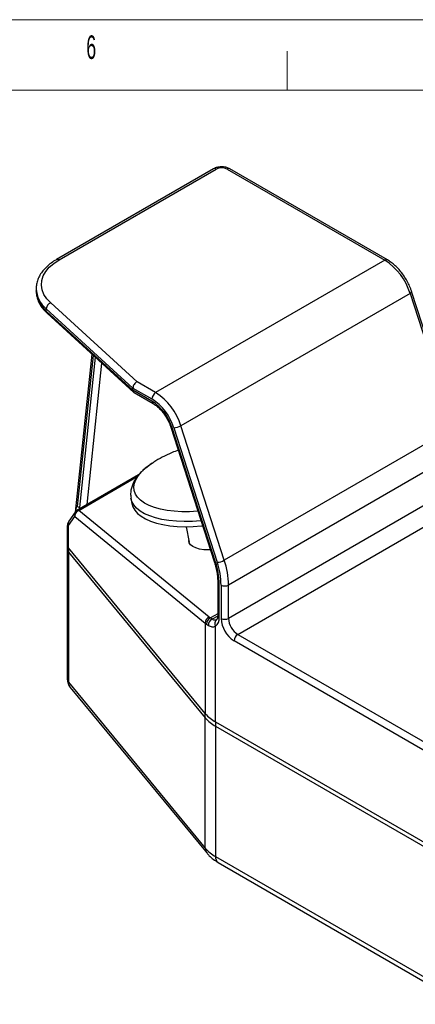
# Model space of a CAD drawing. Header units: millimetres. Extents: x 0 to 420, y 0 to 297.
# Tile 5 of 6: x 276 to 326, y 172 to 297. Entities that reach past the tile are written whole.
import ezdxf

# ---------------------------------------------------------------- set-up
doc = ezdxf.new("R2010")
doc.units = ezdxf.units.MM
doc.styles.add('SLDTEXTSTYLE0', font='TXT', dxfattribs={"width": 0.56})

msp = doc.modelspace()

# ---------------------------------------------------------------- linework, layer by layer
at = {"color": 7, "linetype": 'Continuous', "lineweight": 18}
for p, q in [((-0.015, 297.0175), (419.985, 297.0175)), ((309.985, 288.0175), (309.985, 293.0175)), ((409.985, 288.0175), (9.985, 288.0175)), ((215.985, 288.0175), (409.985, 288.0175))]:
    msp.add_line(p, q, dxfattribs=at)
at = {"color": 7, "linetype": 'Continuous', "lineweight": 25}
for p, q in [((300.6129, 278.0161), (280.5782, 266.4503)), ((280.9115, 266.4173), (300.9462, 277.9831)), ((302.3604, 277.9831), (322.4607, 266.3794)), ((322.794, 266.4124), (302.6937, 278.0161)), ((322.4607, 266.3794), (293.2336, 249.507)), ((278, 262.8036), (277.9993, 262.7434)), ((277.9993, 262.7434), (277.9993, 262.4712)), ((277.9999, 262.4162), (277.9993, 262.4712)), ((331.4191, 245.2371), (325.8798, 262.3703)), ((325.6739, 262.1449), (296.4468, 245.2725)), ((325.6739, 262.1449), (331.2132, 245.0117)), ((279.2903, 260.1714), (290.3396, 250.089)), ((279.2903, 259.8992), (279.2903, 260.1714)), ((290.3396, 249.8169), (279.2903, 259.8992)), ((290.8634, 250.8753), (279.8537, 260.9215)), ((279.4044, 259.6125), (290.4456, 249.5375)), ((285.0973, 254.4177), (282.9704, 234.2784)), ((290.3396, 249.8169), (290.3396, 250.089)), ((290.3396, 250.089), (292.7622, 248.6905)), ((292.7622, 248.4183), (290.3396, 249.8169)), ((293.2336, 249.507), (290.8634, 250.8753)), ((290.493, 249.5028), (292.9003, 248.1131)), ((295.1699, 245.0978), (300.7092, 227.9646)), ((300.8721, 227.8975), (295.3328, 245.0307)), ((295.547, 245.0206), (301.0863, 227.8874)), ((301.9861, 228.1393), (296.4468, 245.2725)), ((331.2132, 245.0117), (301.9861, 228.1393)), ((331.7505, 241.863), (302.5234, 224.9906)), ((292.7912, 240.5063), (292.8869, 240.5677)), ((291.0626, 239.0258), (283.1876, 234.4797)), ((331.7505, 237.6091), (302.5234, 220.7366)), ((290.0897, 236.0333), (290.2038, 235.37)), ((283.2685, 234.9803), (283.5042, 234.8442)), ((303.7019, 218.6954), (332.929, 235.5678)), ((282.125, 232.5677), (282.919, 233.7368)), ((282.9694, 234.2769), (282.1753, 233.1078)), ((282.919, 233.7368), (299.5689, 220.1379)), ((300.0692, 220.8936), (283.4193, 234.4925)), ((281.9629, 232.5249), (281.9629, 230.1535)), ((282.125, 229.7397), (282.125, 232.5677)), ((297.1472, 232.4172), (297.4881, 230.4368)), ((281.9629, 230.1535), (281.9629, 229.6091)), ((281.9629, 229.6091), (281.9629, 213.0061)), ((299.5689, 208.6019), (282.125, 229.7397)), ((282.125, 229.7397), (282.125, 229.1953)), ((282.125, 229.1953), (299.5689, 208.0576)), ((282.125, 229.1953), (282.125, 212.5923)), ((301.1496, 225.3988), (301.1496, 221.0683)), ((301.3449, 220.7961), (301.3449, 225.1266)), ((301.5806, 224.9906), (301.5806, 220.7366)), ((302.5234, 220.7366), (302.5234, 224.9906)), ((299.5689, 220.1379), (299.5689, 208.6019)), ((299.7236, 220.0148), (299.9533, 219.8485)), ((300.4462, 220.6332), (300.2083, 220.7882)), ((300.8735, 207.5358), (300.8735, 219.7349)), ((303.7019, 218.6954), (342.149, 196.5003)), ((341.6776, 195.6839), (303.2305, 217.8789)), ((282.125, 212.5923), (299.5689, 191.4546)), ((282.3441, 211.9453), (299.7881, 190.8076)), ((299.5689, 208.0576), (299.5689, 208.6019)), ((299.5689, 191.4546), (299.5689, 208.0576)), ((300.8735, 207.5358), (344.0346, 182.6194)), ((300.8735, 207.5358), (300.8735, 206.9915)), ((300.8735, 206.9915), (344.0346, 182.0751)), ((300.8735, 206.9915), (300.8735, 190.3885)), ((300.8735, 190.3885), (344.0346, 165.4721)), ((301.2187, 189.6254), (344.3798, 164.709))]:
    msp.add_line(p, q, dxfattribs=at)
at = {"color": 8, "linetype": 'Continuous', "lineweight": 25}
for p, q in [((283.2685, 234.9803), (285.3016, 254.2313)), ((285.5297, 254.0232), (283.5042, 234.8442)), ((284.4918, 235.2326), (286.393, 253.2354)), ((283.4193, 234.4925), (290.8919, 238.8064)), ((301.1496, 221.3315), (300.2083, 220.7882)), ((301.1481, 221.0384), (300.4462, 220.6332))]:
    msp.add_line(p, q, dxfattribs=at)
at = {"color": 7, "linetype": 'Continuous', "lineweight": 25, "flags": 128}
for points in [[(279.8537, 260.9215), (279.3612, 261.4462), (278.9954, 262.0044), (278.763, 262.5859), (278.6682, 263.1802), (278.7129, 263.7765), (278.8961, 264.3639), (279.2145, 264.9317), (279.6623, 265.4696), (280.2314, 265.9678), (280.9115, 266.4173)], [(290.2038, 235.37), (290.3225, 234.9584), (290.5631, 234.5227), (290.915, 234.1168), (291.3741, 233.7456), (291.935, 233.4132), (292.5911, 233.1237), (293.3349, 232.8805), (294.1574, 232.6863), (295.0491, 232.5434), (295.9996, 232.4536), (296.9977, 232.4179), (298.0316, 232.4367), (299.0893, 232.5097), (299.2351, 232.5239)], [(300.2248, 229.4629), (299.9916, 229.4597), (299.3915, 229.4888), (298.8456, 229.5717), (298.3713, 229.7059), (297.9839, 229.8869), (297.6959, 230.109), (297.5164, 230.365), (297.4514, 230.6467), (297.4513, 230.6507)]]:
    msp.add_lwpolyline(points, dxfattribs=at)
at = {"color": 8, "linetype": 'Continuous', "lineweight": 25, "flags": 128}
for points in [[(325.8798, 262.3703), (325.8818, 262.3433), (325.8636, 262.2995), (325.8217, 262.2506), (325.7576, 262.1984), (325.6739, 262.1449)], [(295.1699, 245.0978), (295.1742, 245.0878), (295.2047, 245.0592), (295.2583, 245.0399), (295.3328, 245.0307)], [(298.6316, 234.3905), (298.5774, 234.3861), (297.5512, 234.3308), (296.553, 234.3305), (295.5954, 234.3853), (294.6903, 234.4943), (293.8492, 234.6563), (293.0827, 234.8691), (292.4003, 235.1302), (291.8107, 235.4362), (291.3213, 235.7834), (290.9382, 236.1672), (290.6663, 236.5829), (290.5089, 237.0253), (290.4681, 237.4889), (290.5444, 237.9677), (290.7368, 238.4557), (291.0428, 238.9469), (291.4587, 239.435), (291.9792, 239.9139), (292.5978, 240.3776), (292.7912, 240.5063)], [(299.0238, 233.1776), (298.9752, 233.173), (297.9174, 233.0999), (296.8835, 233.0811), (295.8854, 233.1168), (294.935, 233.2066), (294.0432, 233.3495), (293.2207, 233.5437), (292.477, 233.7869), (291.8208, 234.0765), (291.2599, 234.4088), (290.8008, 234.7801), (290.4489, 235.1859), (290.2083, 235.6216), (290.089, 236.0373)], [(300.7092, 227.9646), (300.7135, 227.9546), (300.744, 227.926), (300.7976, 227.9067), (300.8721, 227.8975)]]:
    msp.add_lwpolyline(points, dxfattribs=at)
at = {"color": 8, "linetype": 'Continuous', "lineweight": 25}
for centre, radius, start, end in [((300.7509, 277.7105), 0.3353, 54.382423, 114.307119), ((302.5557, 277.7105), 0.3353, 65.692881, 125.617577), ((280.7162, 266.1447), 0.3353, 54.383791, 114.291413), ((322.656, 266.1068), 0.3353, 65.70783, 125.616275), ((281.5356, 262.9083), 3.5401, 182.671081, 230.637131), ((281.491, 262.6167), 3.4969, 183.288161, 231.000174), ((279.6629, 259.8813), 0.373, 177.258731, 226.11752), ((293.0965, 248.3855), 0.3359, 174.404423, 234.017836), ((283.4536, 233.9593), 0.5791, 146.742448, 202.60046), ((283.3178, 234.227), 0.2843, 69.087855, 117.265468), ((282.6596, 232.7903), 0.5791, 146.742448, 202.60046), ((301.4833, 225.4321), 0.3354, 185.738372, 245.621543), ((301.4832, 221.1015), 0.3353, 185.694799, 245.625342), ((282.6113, 213.0214), 0.6485, 181.345002, 221.420102), ((283.1232, 212.5699), 0.9985, 178.710727, 218.716907), ((300.5672, 191.4321), 0.9986, 178.711084, 218.700825), ((301.6901, 190.2983), 0.8216, 173.701152, 234.986667)]:
    msp.add_arc(centre, radius, start, end, dxfattribs=at)
at = {"color": 7, "linetype": 'Continuous', "lineweight": 25}
for centre, radius, start, end in [((301.6533, 276.6184), 1.537, 62.609672, 117.390328), ((318.253, 259.8502), 7.7676, 17.183201, 57.200639), ((280.1571, 260.107), 0.8691, 110.428823, 175.75375), ((293.7857, 248.6439), 1.0245, 122.605478, 177.394522), ((289.1156, 243.0318), 6.7319, 17.183201, 57.200639), ((289.3961, 243.1949), 6.2141, 17.183201, 57.200639), ((289.0259, 242.9777), 7.7676, 17.183201, 57.200639), ((295.4938, 246.9438), 1.924, 271.585055, 299.693265), ((283.6721, 233.7817), 0.7544, 109.580244, 183.417654), ((283.5209, 233.9023), 0.6667, 119.997312, 145.814257), ((282.6043, 230.166), 0.6414, 181.11471, 221.650395), ((282.6113, 230.1687), 0.6485, 181.345002, 221.420102), ((282.6113, 229.6244), 0.6485, 181.345002, 221.420102), ((292.2313, 224.9975), 9.1145, 0.811778, 18.55288), ((301.0331, 229.8106), 1.924, 271.585055, 299.693265), ((292.0528, 224.8556), 9.5287, 0.811778, 18.55288), ((292.1671, 224.8438), 10.3573, 0.811778, 18.55288), ((302.052, 225.9004), 1.0247, 242.609672, 297.390328), ((300.322, 220.1828), 0.7544, 109.580244, 183.417654), ((300.1684, 220.6834), 1.1819, 306.625164, 5.474279), ((300.4902, 220.0728), 0.7689, 111.508319, 184.326048), ((300.7628, 219.8872), 0.8104, 112.99489, 182.734638), ((301.3699, 220.0904), 0.6106, 126.330341, 215.609322), ((305.1627, 220.8996), 3.5859, 182.605478, 237.394522), ((302.052, 221.6464), 1.0247, 242.609672, 297.390328), ((305.0821, 220.8531), 2.5613, 182.605478, 237.394522), ((304.254, 217.8323), 1.0245, 122.605478, 177.394522), ((283.6296, 213.0061), 1.6667, 180, 219.531226), ((303.1933, 211.7056), 4.7716, 220.574653, 240.910926), ((303.1933, 211.1612), 4.7716, 220.574653, 240.910926), ((303.1933, 194.5582), 4.7716, 220.574653, 240.910926)]:
    msp.add_arc(centre, radius, start, end, dxfattribs=at)
for centre, major_axis, ratio, start_param, end_param in [((290.8634, 250.3309), (0.395, 0.5399), 0.63710185, 0.85432145, 2.42511778), ((290.8634, 250.0588), (0.395, 0.5399), 0.63710185, 2.42511778, 3.2105972), ((283.2685, 230.7535), (-0.0307, 4.2355), 0.11106198, 6.2180861, 6.86068453), ((283.5042, 230.6174), (-0.0307, 4.2355), 0.11106198, 6.02594691, 6.2180861), ((305.4859, 222.7448), (5.9853, 0.9516), 0.44089594, 3.51620578, 3.56740771), ((305.5875, 222.1546), (6.6521, 0.9665), 0.45499299, 3.52017887, 3.57138079)]:
    msp.add_ellipse(centre, major_axis=major_axis, ratio=ratio, start_param=start_param, end_param=end_param, dxfattribs=at)
at = {"color": 8, "linetype": 'Continuous', "lineweight": 25}
msp.add_ellipse((283.6296, 233.3909), major_axis=(1.6662, 0.8681), ratio=0.0453629, start_param=3.11839813, end_param=3.56255916, dxfattribs=at)
at = {"color": 7, "linetype": 'Continuous', "lineweight": 25}
for points, knots in [([(302.6937, 278.0161), (302.6252, 278.0518), (302.4426, 278.1472), (302.1036, 278.2433), (301.6865, 278.2869), (301.2624, 278.2544), (300.897, 278.1616), (300.6955, 278.0584), (300.6129, 278.0161)], [0, 0, 0, 0, 0.11160283, 0.29772384, 0.48486046, 0.67342441, 0.86623475, 1, 1, 1, 1]), ([(280.5782, 266.4503), (280.4586, 266.3787), (280.1132, 266.1717), (279.6, 265.7913), (279.0737, 265.2977), (278.6442, 264.7643), (278.316, 264.2005), (278.1045, 263.6168), (278.0037, 263.15), (278.0105, 262.8823), (278.0123, 262.813)], [0, 0, 0, 0, 0.07850291, 0.22680563, 0.37516521, 0.52267601, 0.66834027, 0.81125737, 0.95118587, 1, 1, 1, 1]), ([(325.8798, 262.3703), (325.8395, 262.4887), (325.7236, 262.8293), (325.4793, 263.3871), (325.1322, 264.0255), (324.7298, 264.6289), (324.2811, 265.1857), (323.7933, 265.6825), (323.2949, 266.1002), (322.9546, 266.3123), (322.794, 266.4124)], [0, 0, 0, 0, 0.07159593, 0.20583515, 0.33994064, 0.47408337, 0.60845445, 0.74329204, 0.87885065, 1, 1, 1, 1]), ([(278.0129, 262.4076), (278.0114, 262.326), (278.0063, 262.0503), (278.1088, 261.5844), (278.3137, 261.0223), (278.6252, 260.4821), (278.9917, 260.0101), (279.2802, 259.7321), (279.4044, 259.6125)], [0, 0, 0, 0, 0.08005018, 0.27047095, 0.46130944, 0.65459318, 0.85143335, 1, 1, 1, 1]), ([(292.9003, 248.1131), (292.967, 248.0726), (293.1619, 247.9543), (293.4937, 247.6964), (293.881, 247.3205), (294.248, 246.8803), (294.5814, 246.3905), (294.8682, 245.8669), (295.0577, 245.4296), (295.1441, 245.174), (295.1699, 245.0978)], [0, 0, 0, 0, 0.073710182, 0.215735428, 0.358846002, 0.503001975, 0.647915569, 0.793190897, 0.93836994, 1, 1, 1, 1]), ([(296.1199, 242.1594), (295.8533, 242.0626), (295.1523, 241.8082), (294.1103, 241.2897), (293.2732, 240.8305), (292.8692, 240.5514), (292.8083, 240.5093)], [0, 0, 0, 0, 0.229236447, 0.60286335, 0.940061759, 1, 1, 1, 1]), ([(292.8973, 240.5701), (292.7407, 240.4694), (292.3875, 240.2422), (291.8975, 239.8616), (291.4201, 239.4317), (291.0024, 238.976), (290.6495, 238.4962), (290.3697, 237.9942), (290.1684, 237.4728), (290.0574, 236.9367), (290.0282, 236.4531), (290.0796, 236.1581), (290.1, 236.0414)], [0, 0, 0, 0, 0.08503336, 0.19186448, 0.29956309, 0.40783724, 0.5158157, 0.62256256, 0.72735804, 0.83037655, 0.93288383, 1, 1, 1, 1]), ([(282.1753, 233.1078), (282.143, 233.057), (282.0759, 232.9518), (281.9921, 232.7806), (281.9719, 232.6201), (281.9636, 232.5537)], [0, 0, 0, 0, 0.35339716, 0.73234887, 1, 1, 1, 1]), ([(300.7092, 227.9646), (300.7501, 227.8328), (300.8692, 227.4487), (301.0148, 226.8222), (301.1285, 226.0884), (301.1425, 225.6318), (301.1496, 225.3988)], [0, 0, 0, 0, 0.14684064, 0.42784207, 0.70802891, 1, 1, 1, 1]), ([(301.1496, 221.0683), (301.1482, 221.021), (301.1441, 220.8846), (301.1031, 220.7159), (301.0402, 220.6046), (301.0148, 220.5875), (301.0013, 220.5783)], [0, 0, 0, 0, 0.14345717, 0.41438723, 0.68794984, 1, 1, 1, 1]), ([(299.9533, 219.8485), (300.1076, 219.7639), (300.4151, 219.5954), (300.721, 219.6885), (300.8735, 219.7349)], [0, 0, 0, 0, 0.50170294, 1, 1, 1, 1]), ([(301.0081, 220.5823), (301.0064, 220.5813), (300.9611, 220.5543), (300.8658, 220.5152), (300.7209, 220.5045), (300.576, 220.5392), (300.4899, 220.6015), (300.4462, 220.6332)], [0, 0, 0, 0, 0.00951971, 0.25216188, 0.5020747, 0.74704282, 1, 1, 1, 1]), ([(299.7881, 190.8076), (299.8794, 190.7033), (300.117, 190.4323), (300.5822, 190.0246), (300.9996, 189.7628), (301.2187, 189.6254)], [0, 0, 0, 0, 0.228855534, 0.59510802, 1, 1, 1, 1])]:
    msp.add_open_spline(points, degree=3, knots=knots, dxfattribs=at)

# ---------------------------------------------------------------- texts
at = {"color": 7, "linetype": 'Continuous', "lineweight": 0, "insert": (285.0234, 295.018), "char_height": 3, "attachment_point": 2, "style": 'SLDTEXTSTYLE0'}
msp.add_mtext('6', dxfattribs=at)

doc.saveas('drawing.dxf')
